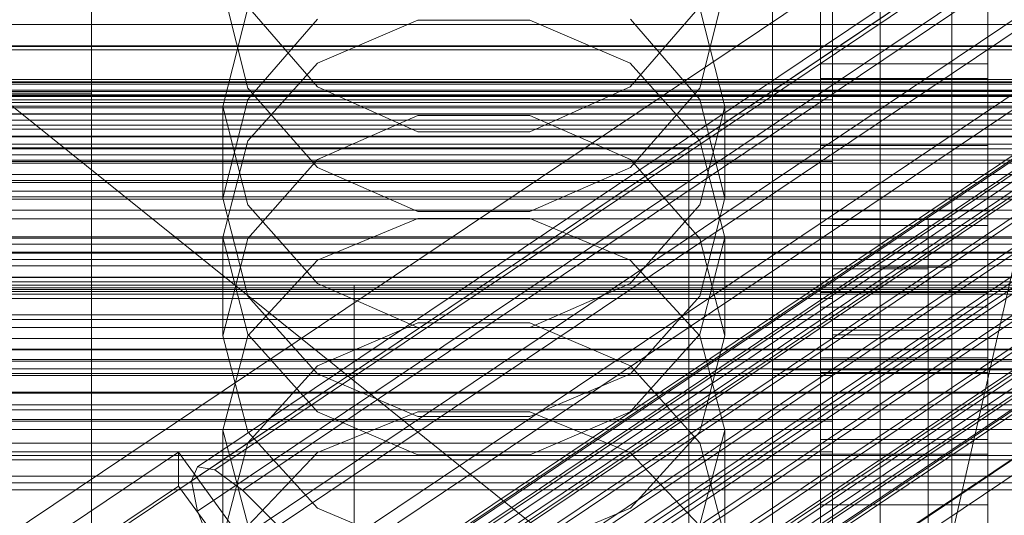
# Model space of a CAD drawing. Header units: millimetres. Extents: x -2233 to 65662, y -50530 to 6847.
# Tile 113 of 256: x 132 to 214, y -34469 to -34428. Entities that reach past the tile are written whole.
import ezdxf

# ---------------------------------------------------------------- set-up
doc = ezdxf.new("R2010")
doc.units = ezdxf.units.MM
for name, color, linetype, lineweight in [('COTAS_O', 1, 'Continuous', 0), ('COTAS_P', 1, 'Continuous', 0), ('frontal_briquetadora', 7, 'Continuous', 0), ('frontal_C01', 7, 'Continuous', 0), ('frontal_C02', 7, 'Continuous', 0), ('frontal_C03', 7, 'Continuous', 0), ('frontal_C04', 7, 'Continuous', 0), ('frontal_mezcladora', 7, 'Continuous', 0), ('frontal_secador', 7, 'Continuous', 0), ('frontal_tolva', 7, 'Continuous', 0)]:
    doc.layers.add(name, color=color, linetype=linetype, lineweight=lineweight)
doc.dimstyles.new('R19_100', dxfattribs={"dimtxt": 250, "dimasz": 150, "dimexe": 150, "dimexo": 80, "dimgap": 100, "dimtad": 1, "dimtih": 1, "dimtoh": 1, "dimdsep": 46, "dimcen": 0.09, "dimadec": 0, "dimazin": 0, "dimtfac": 1, "dimtdec": 4, "dimtofl": 0, "dimtmove": 0, "dimatfit": 3, "dimfxl": 1, "dimtolj": 1, "dimtzin": 0, "dimarcsym": 0})

# ---------------------------------------------------------------- blocks, each defined once
blk = doc.blocks.new('DIM_R32_40')
at = {"layer": 'COTAS_P'}
for p, q in [((-150, -32200), (550, -32200)), ((550, -32200), (505, -32350)), ((550, -34800), (550, -32200)), ((550, -32200), (595, -32350)), ((550, -34800), (505, -34650)), ((550, -34800), (595, -34650)), ((-150, -34800), (550, -34800))]:
    blk.add_line(p, q, dxfattribs=at)
blk.add_text('2600 P', height=250, rotation=90, dxfattribs=at).set_placement((450, -33500))
blk = doc.blocks.new('DIM_R32_43')
at = {"layer": 'COTAS_O'}
for p, q in [((-650, -34200), (-500, -34155)), ((650, -34200), (500, -34155)), ((-650, -34900), (-650, -34200)), ((-650, -34200), (650, -34200)), ((-650, -34200), (-500, -34245)), ((650, -34200), (500, -34245)), ((650, -34900), (650, -34200))]:
    blk.add_line(p, q, dxfattribs=at)
blk.add_text('1300 O', height=250, dxfattribs=at).set_placement((0, -34100))

msp = doc.modelspace()

# ---------------------------------------------------------------- linework, layer by layer
at = {"layer": 'frontal_briquetadora'}
for p, q in [((210, -34680), (210, -33820)), ((210, -34060), (210, -34490)), ((210, -34496), (210, -34060)), ((210, -34680), (210, -34260)), ((210, -34496), (210, -34260)), ((210, -34305), (210, -34471)), ((210, -34680), (210, -34305)), ((210, -34305), (210, -34496)), ((200, -34454.149), (200, -34410.477)), ((200, -34410.477), (200, -34448.619)), ((204, -34410.477), (204, -34454.149)), ((204, -34448.619), (204, -34410.477)), ((200, -34410.648), (200, -34429.115)), ((200, -34411.23), (200, -34429.686)), ((200, -34430.257), (200, -34411.813)), ((222, -34418.333), (210, -34471)), ((151.08, -34433.486), (149, -34425.108)), ((191, -34425.108), (188.92, -34433.486)), ((151.08, -34426.776), (149, -34435.012)), ((151.08, -34426.637), (156.907, -34433.388)), ((183.093, -34433.388), (188.92, -34426.637)), ((191, -34435.012), (188.92, -34426.776)), ((151.08, -34434.426), (156.906, -34427.72)), ((183.094, -34427.72), (188.92, -34434.426)), ((156.907, -34431.392), (165.327, -34427.785)), ((165.327, -34427.785), (174.673, -34427.785)), ((174.673, -34427.785), (183.093, -34431.392)), ((200, -34429.115), (200, -34447.187)), ((200, -34429.686), (200, -34447.745)), ((200, -34448.302), (200, -34430.257)), ((151.08, -34437.891), (156.907, -34431.392)), ((183.093, -34431.392), (188.92, -34437.891)), ((156.906, -34440.145), (151.08, -34433.486)), ((156.907, -34433.388), (165.327, -34437.134)), ((174.673, -34437.134), (183.093, -34433.388)), ((188.92, -34433.486), (183.094, -34440.145)), ((200, -34434.477), (-160, -34434.477)), ((149, -34442.708), (151.08, -34434.426)), ((149, -34435.012), (149, -34442.708)), ((149, -34435.012), (151.08, -34443.249)), ((188.92, -34434.426), (191, -34442.708)), ((188.92, -34443.249), (191, -34435.012)), ((191, -34435.012), (191, -34442.708)), ((200, -34478.149), (200, -34434.477)), ((200, -34439.62), (200, -34434.477)), ((165.326, -34435.765), (156.906, -34439.459)), ((174.674, -34435.765), (165.326, -34435.765)), ((183.094, -34439.459), (174.674, -34435.765)), ((165.327, -34437.134), (174.673, -34437.134)), ((149, -34445.996), (151.08, -34437.891)), ((188.92, -34437.891), (191, -34445.996)), ((200, -34441.272), (200, -34438.696)), ((200, -34438.696), (200, -34442.962)), ((-160, -34439.62), (200, -34439.62)), ((156.906, -34439.459), (151.08, -34446.067)), ((188.92, -34446.067), (183.094, -34439.459)), ((200, -34439.62), (200, -34483.291)), ((165.326, -34443.818), (156.906, -34440.145)), ((183.094, -34440.145), (174.674, -34443.818)), ((200, -34450.299), (200, -34441.272)), ((151.08, -34450.901), (149, -34442.708)), ((151.08, -34443.249), (156.907, -34449.855)), ((183.093, -34449.855), (188.92, -34443.249)), ((191, -34442.708), (188.92, -34450.901)), ((200, -34442.962), (200, -34453.421)), ((174.674, -34443.818), (165.326, -34443.818)), ((156.907, -34447.906), (165.327, -34444.394)), ((165.327, -34444.394), (174.673, -34444.394)), ((174.673, -34444.394), (183.093, -34447.906)), ((200, -34444.477), (208, -34444.477)), ((200, -34474.477), (200, -34444.477)), ((200, -34448.416), (200, -34444.991)), ((208, -34444.477), (210, -34444.477)), ((208, -34474.477), (208, -34444.477)), ((210, -34474.477), (210, -34444.477)), ((149, -34445.996), (149, -34454.221)), ((151.08, -34454.101), (149, -34445.996)), ((151.08, -34446.067), (149, -34454.221)), ((191, -34445.996), (188.92, -34454.101)), ((191, -34454.221), (188.92, -34446.067)), ((191, -34445.996), (191, -34454.221)), ((200, -34447.187), (200, -34464.816)), ((151.08, -34454.234), (156.907, -34447.906)), ((183.093, -34447.906), (188.92, -34454.234)), ((200, -34447.745), (200, -34465.36)), ((200, -34465.903), (200, -34448.302)), ((200, -34458.171), (200, -34448.416)), ((200, -34448.619), (200, -34492.29)), ((200, -34448.619), (204, -34448.619)), ((200, -34448.619), (200, -34474.822)), ((200, -34453.761), (200, -34448.619)), ((200, -34448.619), (208, -34448.619)), ((204, -34448.477), (210, -34448.477)), ((204, -34454.477), (204, -34448.477)), ((204, -34492.29), (204, -34448.619)), ((208, -34474.822), (208, -34448.619)), ((208, -34448.619), (208, -34453.761)), ((210, -34454.477), (210, -34448.477)), ((156.907, -34449.855), (165.327, -34453.52)), ((174.673, -34453.52), (183.093, -34449.855)), ((200, -34464.401), (200, -34450.299)), ((200, -34451.11), (-160, -34451.11)), ((156.906, -34457.404), (151.08, -34450.901)), ((188.92, -34450.901), (183.094, -34457.404)), ((200, -34453.453), (200, -34450.877)), ((200, -34450.877), (200, -34455.143)), ((200, -34483.291), (200, -34451.11)), ((200, -34457.538), (200, -34451.11)), ((165.326, -34453.127), (156.906, -34456.734)), ((174.674, -34453.127), (165.326, -34453.127)), ((183.094, -34456.734), (174.674, -34453.127)), ((156.907, -34460.601), (151.08, -34454.101)), ((165.327, -34453.52), (174.673, -34453.52)), ((188.92, -34454.101), (183.093, -34460.601)), ((200, -34453.421), (200, -34468.481)), ((200, -34462.48), (200, -34453.453)), ((200, -34479.964), (200, -34453.761)), ((208, -34453.761), (200, -34453.761)), ((208, -34453.761), (208, -34479.964)), ((149, -34454.221), (151.08, -34462.278)), ((149, -34462.125), (151.08, -34454.234)), ((188.92, -34462.278), (191, -34454.221)), ((188.92, -34454.234), (191, -34462.125)), ((200, -34674), (200, -34454.149)), ((200, -34454.149), (200, -34492.29)), ((204, -34454.149), (200, -34454.149)), ((204, -34454.149), (204, -34674)), ((204, -34492.29), (204, -34454.149)), ((204, -34454.477), (210, -34454.477)), ((200, -34455.143), (200, -34465.602)), ((156.906, -34456.734), (151.08, -34463.181)), ((165.326, -34460.988), (156.906, -34457.404)), ((183.094, -34457.404), (174.674, -34460.988)), ((188.92, -34463.18), (183.094, -34456.734)), ((-160, -34457.538), (200, -34457.538)), ((200, -34457.538), (200, -34489.719)), ((200, -34472.77), (200, -34458.171)), ((165.327, -34460.596), (156.907, -34464.004)), ((165.327, -34464.208), (156.907, -34460.601)), ((174.673, -34460.596), (165.327, -34460.596)), ((183.093, -34464.004), (174.673, -34460.596)), ((183.093, -34460.601), (174.673, -34464.208)), ((200, -34461.368), (-160, -34461.368)), ((174.674, -34460.988), (165.326, -34460.988)), ((200, -34489.719), (200, -34461.368)), ((200, -34463.94), (200, -34461.368)), ((149, -34462.125), (149, -34471.125)), ((149, -34462.125), (151.08, -34470.016)), ((151.08, -34462.278), (156.906, -34468.668)), ((183.094, -34468.668), (188.92, -34462.278)), ((188.92, -34470.016), (191, -34462.125)), ((191, -34462.125), (191, -34471.125)), ((151.08, -34463.181), (149, -34471.125)), ((191, -34471.125), (188.92, -34463.18)), ((200, -34476.582), (200, -34462.48)), ((-160, -34463.94), (200, -34463.94)), ((156.907, -34464.004), (151.08, -34470.145)), ((188.92, -34470.145), (183.093, -34464.004)), ((200, -34463.94), (200, -34492.29)), ((174.673, -34464.208), (165.327, -34464.208)), ((200, -34481.433), (200, -34464.401)), ((200, -34464.816), (200, -34481.959)), ((200, -34465.36), (200, -34482.486)), ((200, -34465.602), (200, -34480.662)), ((200, -34483.013), (200, -34465.903)), ((156.906, -34468.668), (165.326, -34472.188)), ((174.674, -34472.188), (183.094, -34468.668)), ((200, -34468.481), (200, -34485.849))]:
    msp.add_line(p, q, dxfattribs=at)
at = {"layer": 'frontal_C01'}
for p, q in [((146.872, -34465.2), (331.181, -34341.33)), ((148.32, -34465.464), (332.629, -34341.595)), ((146.383, -34466.375), (330.692, -34342.506)), ((150.629, -34467.151), (334.938, -34343.281)), ((141.218, -34488.753), (355.017, -34345.064)), ((141.731, -34488.847), (355.53, -34345.158)), ((146.887, -34468.911), (331.197, -34345.041)), ((141.045, -34489.169), (354.844, -34345.481)), ((142.549, -34489.444), (356.348, -34345.756)), ((141.224, -34490.068), (355.022, -34346.379)), ((143.617, -34490.505), (357.415, -34346.817)), ((153.641, -34470.144), (337.95, -34346.275)), ((141.742, -34491.387), (355.541, -34347.698)), ((144.861, -34491.956), (358.659, -34348.268)), ((142.565, -34493.037), (356.363, -34349.348)), ((148.35, -34472.633), (332.659, -34348.764)), ((359.995, -34350.012), (146.196, -34493.7)), ((157.152, -34474.241), (341.461, -34350.372)), ((143.635, -34494.905), (357.434, -34351.216)), ((147.533, -34495.617), (361.332, -34351.928)), ((144.881, -34496.864), (358.68, -34353.176)), ((150.672, -34477.289), (334.981, -34353.42)), ((148.779, -34497.576), (362.578, -34353.887)), ((146.218, -34498.781), (360.017, -34355.092)), ((149.85, -34499.444), (363.648, -34355.756)), ((345.231, -34355.292), (160.922, -34479.161)), ((147.554, -34500.524), (361.352, -34356.836)), ((150.672, -34501.094), (364.471, -34357.405)), ((148.798, -34501.976), (362.596, -34358.287)), ((149.865, -34503.036), (363.664, -34359.348)), ((151.191, -34502.413), (364.989, -34358.724)), ((153.694, -34482.562), (338.003, -34358.692)), ((150.683, -34503.634), (364.482, -34359.946)), ((151.196, -34503.728), (364.995, -34360.039)), ((151.369, -34503.311), (365.168, -34359.623)), ((164.693, -34484.571), (349.002, -34360.701)), ((157.211, -34488.091), (341.52, -34364.222)), ((168.21, -34490.1), (352.519, -34366.23)), ((160.982, -34493.5), (345.291, -34369.631)), ((171.232, -34495.372), (355.541, -34371.503)), ((164.752, -34498.421), (349.061, -34374.551)), ((228.298, -34405.548), (130, -34471.612)), ((130, -34477.371), (228.298, -34411.307)), ((430, -34456.223), (-430, -34456.223)), ((430, -34461.223), (-430, -34461.223)), ((133.809, -34471.692), (145.277, -34463.985)), ((145.277, -34463.985), (145.289, -34466.808)), ((145.277, -34463.985), (172.809, -34501.696)), ((146.383, -34466.375), (146.872, -34465.2)), ((146.872, -34465.2), (148.32, -34465.464)), ((148.32, -34465.464), (150.629, -34467.151)), ((146.887, -34468.911), (146.383, -34466.375)), ((145.289, -34466.808), (133.821, -34474.515)), ((172.821, -34504.519), (145.289, -34466.808)), ((150.629, -34467.151), (153.641, -34470.144)), ((148.35, -34472.633), (146.887, -34468.911))]:
    msp.add_line(p, q, dxfattribs=at)
at = {"layer": 'frontal_C02'}
for p, q in [((-311.15, -34428.159), (311.15, -34428.159)), ((-311.15, -34429.956), (311.15, -34429.956)), ((-440, -34432.754), (440, -34432.754)), ((-440, -34432.965), (440, -34432.965)), ((-440, -34433.156), (440, -34433.156)), ((-440, -34433.775), (440, -34433.775)), ((-440, -34434.143), (440, -34434.143)), ((311.15, -34434.176), (-311.15, -34434.176)), ((-440, -34435.128), (440, -34435.128)), ((-440, -34435.648), (440, -34435.648)), ((-311.15, -34436.18), (311.15, -34436.18)), ((-440, -34436.932), (440, -34436.932)), ((-440, -34437.569), (440, -34437.569)), ((440, -34439.064), (-440, -34439.064)), ((-440, -34439.774), (440, -34439.774)), ((-311.15, -34440.709), (311.15, -34440.709)), ((-440, -34441.379), (440, -34441.379)), ((-440, -34442.114), (440, -34442.114)), ((-311.15, -34442.784), (311.15, -34442.784)), ((-440, -34443.719), (440, -34443.719)), ((-440, -34444.429), (440, -34444.429)), ((-440, -34445.925), (440, -34445.925)), ((-440, -34446.561), (440, -34446.561)), ((-311.15, -34447.313), (311.15, -34447.313)), ((-440, -34447.845), (440, -34447.845)), ((-440, -34448.365), (440, -34448.365)), ((-440, -34449.351), (440, -34449.351)), ((-440, -34449.718), (440, -34449.718)), ((-311.15, -34449.317), (311.15, -34449.317)), ((-440, -34450.338), (440, -34450.338)), ((-440, -34450.528), (440, -34450.528)), ((-440, -34450.739), (440, -34450.739)), ((-311.15, -34453.538), (311.15, -34453.538)), ((-311.15, -34455.334), (311.15, -34455.334)), ((228.298, -34455.696), (130, -34521.432)), ((-311.15, -34458.959), (311.15, -34458.959)), ((-311.15, -34460.426), (311.15, -34460.426)), ((-311.15, -34463.207), (311.15, -34463.207)), ((-311.15, -34464.244), (311.15, -34464.244)), ((-311.15, -34465.992), (311.15, -34465.992)), ((-311.15, -34466.529), (311.15, -34466.529)), ((-311.15, -34467.125), (311.15, -34467.125))]:
    msp.add_line(p, q, dxfattribs=at)
at = {"layer": 'frontal_C03'}
for p, q in [((1424.399, -35474.583), (-1405.601, -33199.271)), ((1250, -34433.647), (-1250, -34433.647)), ((1250, -34434.033), (-1250, -34434.033)), ((1250, -34434.699), (-1250, -34434.699)), ((-1250, -34435.631), (1250, -34435.631)), ((1250, -34436.573), (-1250, -34436.573)), ((1250, -34437.505), (-1250, -34437.505)), ((1250, -34438.171), (-1250, -34438.171)), ((1250, -34438.557), (-1250, -34438.557)), ((1250, -34452.481), (-1250, -34452.481)), ((1250, -34452.867), (-1250, -34452.867)), ((1250, -34453.533), (-1250, -34453.533)), ((-1250, -34454.465), (1250, -34454.465)), ((1250, -34455.407), (-1250, -34455.407)), ((1250, -34456.339), (-1250, -34456.339)), ((1250, -34457.005), (-1250, -34457.005)), ((1250, -34457.391), (-1250, -34457.391))]:
    msp.add_line(p, q, dxfattribs=at)
at = {"layer": 'frontal_C04'}
for p, q in [((199, -34395.735), (199, -34431.443)), ((213, -34431.443), (213, -34395.735)), ((199, -34438.284), (199, -34402.575)), ((213, -34402.575), (213, -34438.284)), ((199, -34408.048), (199, -34443.756)), ((213, -34443.756), (213, -34408.048)), ((199, -34450.596), (199, -34414.888)), ((213, -34414.888), (213, -34450.596)), ((199, -34420.36), (199, -34456.069)), ((213, -34456.069), (213, -34420.36)), ((199, -34462.909), (199, -34427.201)), ((213, -34427.201), (213, -34462.909)), ((225, -34430.268), (-225, -34430.268)), ((199, -34431.443), (213, -34431.443)), ((199, -34431.443), (199, -34438.284)), ((213, -34431.443), (213, -34438.284)), ((213, -34432.673), (199, -34432.673)), ((199, -34432.673), (199, -34468.381)), ((199, -34439.513), (199, -34432.673)), ((213, -34468.381), (213, -34432.673)), ((213, -34432.673), (213, -34439.513)), ((225, -34434.688), (-225, -34434.688)), ((-225, -34435.655), (225, -34435.655)), ((188, -34438.484), (-188, -34438.484)), ((188, -34470.434), (188, -34438.484)), ((188, -34438.484), (188, -34441.22)), ((213, -34438.284), (199, -34438.284)), ((225, -34439.512), (-225, -34439.512)), ((199, -34439.513), (213, -34439.513)), ((199, -34475.222), (199, -34439.513)), ((213, -34439.513), (213, -34475.222)), ((-188, -34441.22), (188, -34441.22)), ((188, -34441.22), (188, -34473.17)), ((199, -34443.756), (213, -34443.756)), ((199, -34443.756), (199, -34450.596)), ((213, -34443.756), (213, -34450.596)), ((213, -34444.986), (199, -34444.986)), ((199, -34444.986), (199, -34480.694)), ((199, -34451.826), (199, -34444.986)), ((213, -34480.694), (213, -34444.986)), ((213, -34444.986), (213, -34451.826)), ((225, -34446.053), (-225, -34446.053)), ((-225, -34447.221), (225, -34447.221)), ((225, -34450.221), (-225, -34450.221)), ((213, -34450.596), (199, -34450.596)), ((199, -34451.826), (213, -34451.826)), ((199, -34487.535), (199, -34451.826)), ((213, -34451.826), (213, -34487.535)), ((199, -34456.069), (213, -34456.069)), ((199, -34456.069), (199, -34462.909)), ((213, -34456.069), (213, -34462.909)), ((213, -34457.299), (199, -34457.299)), ((199, -34457.299), (199, -34493.007)), ((199, -34464.139), (199, -34457.299)), ((213, -34493.007), (213, -34457.299)), ((213, -34457.299), (213, -34464.139)), ((225, -34459.02), (-225, -34459.02)), ((-225, -34460.018), (225, -34460.018)), ((225, -34462.07), (-225, -34462.07)), ((213, -34462.909), (199, -34462.909)), ((199, -34464.139), (213, -34464.139)), ((199, -34499.847), (199, -34464.139)), ((213, -34464.139), (213, -34499.847)), ((199, -34468.381), (213, -34468.381)), ((199, -34468.381), (199, -34475.222)), ((213, -34468.381), (213, -34475.222))]:
    msp.add_line(p, q, dxfattribs=at)
at = {"layer": 'frontal_mezcladora'}
for p, q in [((138, -34433.911), (138, -34421.05)), ((195, -34433.741), (195, -34425.7)), ((130, -34433.911), (138, -34433.911)), ((138, -34470.534), (138, -34433.911)), ((195, -34457.079), (195, -34433.741)), ((195, -34433.741), (240, -34433.741)), ((-420, -34435), (240, -34435)), ((-420, -34442.586), (240, -34442.586)), ((-280, -34450), (280, -34450)), ((160, -34450), (240, -34450)), ((160, -34535), (160, -34450)), ((195, -34493.427), (195, -34457.079)), ((195, -34457.079), (240, -34457.079)), ((-420, -34464.602), (240, -34464.602))]:
    msp.add_line(p, q, dxfattribs=at)
at = {"layer": 'frontal_secador'}
for p, q in [((1250, -34430.291), (-1250, -34430.291)), ((1250, -34433), (-1250, -34433))]:
    msp.add_line(p, q, dxfattribs=at)
at = {"layer": 'frontal_tolva'}
msp.add_line((-660, -34430), (660, -34430), dxfattribs=at)

# ---------------------------------------------------------------- dimensions: what is measured, and where the dimension line sits
at = {"layer": 'COTAS_O'}
dim = msp.add_aligned_dim(p1=(-650, -34900), p2=(650, -34900), distance=700, text='<> O', dimstyle='R19_100', dxfattribs=at)
dim.commit()
dim.dimension.update_dxf_attribs({"geometry": 'DIM_R32_43', "text_midpoint": (0, -34200)})
at = {"layer": 'COTAS_P'}
dim = msp.add_aligned_dim(p1=(-150, -34800), p2=(-150, -32200), distance=-700, text='<> P', dimstyle='R19_100', dxfattribs=at)
dim.commit()
dim.dimension.update_dxf_attribs({"geometry": 'DIM_R32_40', "text_midpoint": (550, -33500)})

doc.saveas('drawing.dxf')
